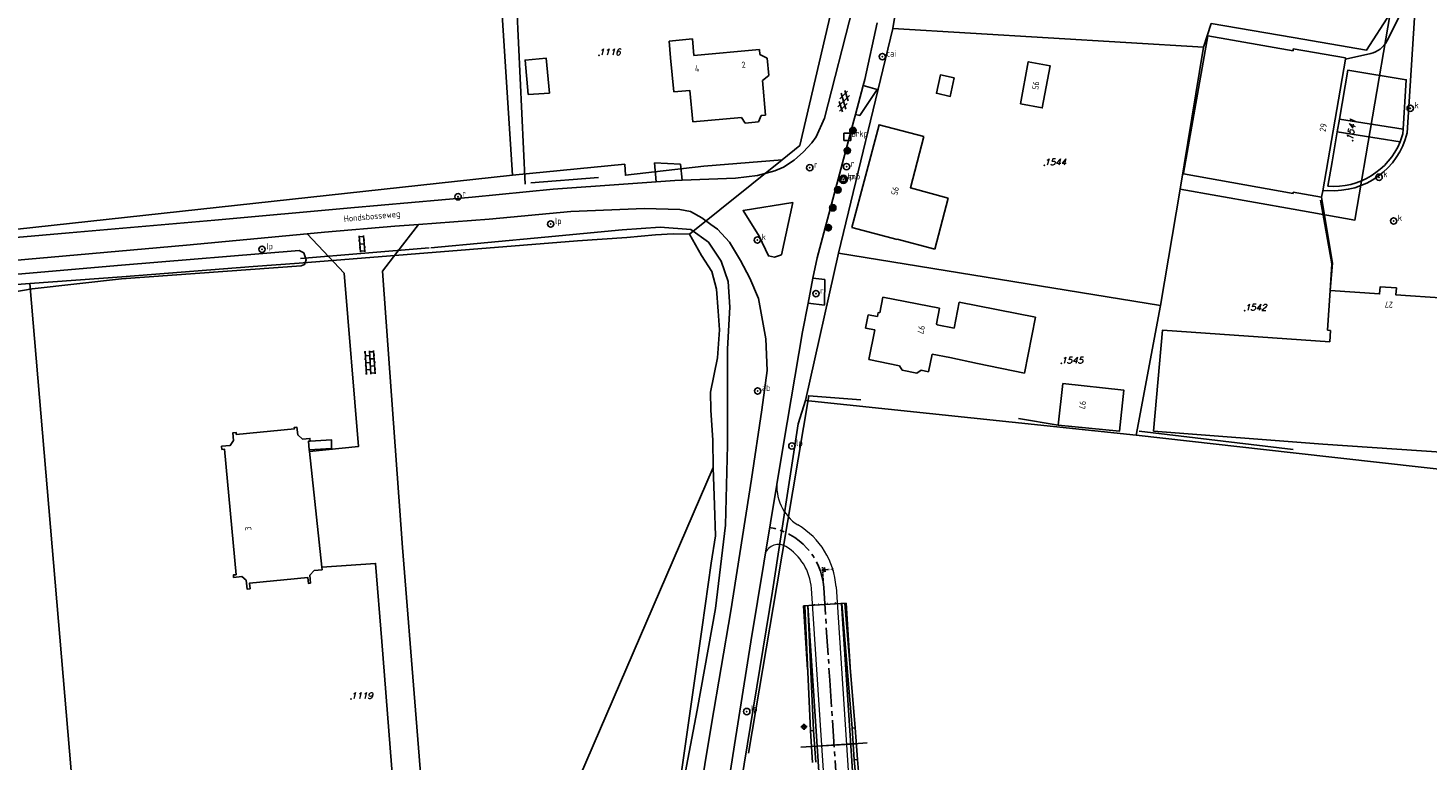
# Model space of a CAD drawing. Header units: metres. Extents: x 104634 to 105300, y 501387 to 501886.
# Tile 9 of 16: x 104821 to 105019, y 501590 to 501694. Entities that reach past the tile are written whole.
import ezdxf
from ezdxf.enums import TextEntityAlignment as Align

# ---------------------------------------------------------------- set-up
doc = ezdxf.new("R2010")
doc.units = ezdxf.units.M
doc.header["$LTSCALE"] = 0.2
doc.linetypes.add('CENTER', pattern=[28.575, 19.05, -3.175, 3.175, -3.175])
doc.linetypes.add('HIDDEN', pattern=[4.7625, 3.175, -1.5875])
for name, color, linetype in [('_ontwerp fietstunnel', 231, 'Continuous'), ('B01_D', 252, 'Continuous'), ('B01_F', 252, 'Continuous'), ('B01_T', 252, 'Continuous'), ('B02_F', 252, 'Continuous'), ('B02_T', 252, 'Continuous'), ('B03_F', 252, 'Continuous'), ('B03_T', 252, 'Continuous'), ('BETON18', 251, 'Continuous'), ('BETON25', 251, 'Continuous'), ('DOORSNEDELIJN', 251, 'CENTER'), ('G01_D', 252, 'Continuous'), ('HARTLIJN', 251, 'CENTER'), ('HATCH', 251, 'Continuous'), ('Q19_F', 252, 'Continuous'), ('Q21_T', 252, 'Continuous'), ('Q23_T', 252, 'Continuous'), ('Q25_T', 252, 'Continuous'), ('Q26_T', 252, 'Continuous'), ('Q28_T', 252, 'Continuous'), ('Q30_T', 252, 'Continuous'), ('Q60_T', 252, 'Continuous'), ('Q67_T', 252, 'Continuous'), ('S01', 252, 'Continuous'), ('S02', 252, 'Continuous'), ('STAALHIDDEN', 251, 'HIDDEN'), ('T02_F', 252, 'RASTER'), ('T03_T', 252, 'Continuous'), ('T04_F', 252, 'HAAG'), ('T07_F', 252, 'Continuous'), ('T09_T', 252, 'Continuous'), ('V00_F', 252, 'Continuous'), ('V01_T', 252, 'Continuous'), ('V02_T', 252, 'Continuous'), ('W10_T', 252, 'Continuous'), ('Z01', 252, 'Continuous'), ('Z02', 252, 'Continuous'), ('Z06', 252, 'Continuous'), ('Z10', 252, 'Continuous')]:
    doc.layers.add(name, color=color, linetype=linetype)
doc.layers.add('vh-nw-randverharding', color=251, linetype='Continuous', lineweight=20)
doc.styles.add('ISO', font='ISO.shx')
doc.styles.add('ISOCP', font='isocp.shx', dxfattribs={"width": 1.2})
doc.styles.add('ITALIC', font='italic')
doc.linetypes.add('HAAG', pattern='A,4,-1,[5,TOPOCAD.SHX,S=0.35,R=0,X=-0.35,Y=-0.35],-1', length=6)
doc.linetypes.add('RASTER', pattern='A,4,-1,[4,TOPOCAD.SHX,S=0.5,R=0,X=-0.5,Y=0],-1', length=6)

# ---------------------------------------------------------------- blocks, each defined once
blk = doc.blocks.new('dsn')
blk.add_hatch(color=256).paths.add_polyline_path([(12.5, -3.5), (18.7, -3.5), (15.6, 0)])
for p, q in [((0, 0), (20, 0)), ((15.6, 0), (12.5, -3.5)), ((18.7, -3.5), (15.6, 0)), ((12.5, -3.5), (18.7, -3.5)), ((15.6, -3.5), (15.6, -10))]:
    blk.add_line(p, q)
at = {"style": 'ISOCP'}
blk.add_attdef('DOORSNEDE', text='', height=5, dxfattribs=at).set_placement((15.6, -13.7), align=Align.MIDDLE_CENTER)
at = {"ltscale": 20, "style": 'ISOCP'}
blk.add_attdef('VERWIJZING', text='', height=1.8, dxfattribs=at).set_placement((9, -1.9), align=Align.MIDDLE_CENTER)
blk = doc.blocks.new('ontwerp fietstunnel')
at = {"layer": 'BETON18'}
for p, q in [((104938.15, 501592.33), (104931.8, 501591.91)), ((104938.15, 501592.31), (104931.81, 501591.89))]:
    blk.add_line(p, q, dxfattribs=at)
at = {"layer": 'BETON25'}
for p, q in [((104931.66, 501594.15), (104930.83, 501611.83)), ((104932.09, 501594.18), (104931.27, 501611.86)), ((104931.3, 501611.86), (104934.97, 501555.75)), ((104936.05, 501612.17), (104939.6, 501557.79)), ((104937.57, 501594.53), (104936.09, 501612.17)), ((104938, 501594.56), (104936.52, 501612.2)), ((104932.09, 501594.18), (104931.66, 501594.15)), ((104931.95, 501589.66), (104931.66, 501594.15)), ((104932.39, 501589.69), (104932.09, 501594.18)), ((104938, 501594.56), (104937.57, 501594.53)), ((104937.86, 501590.04), (104937.57, 501594.53)), ((104938.3, 501590.07), (104938, 501594.56)), ((104938.3, 501590.07), (104937.86, 501590.04)), ((104939.39, 501572.41), (104937.86, 501590.04)), ((104939.82, 501572.43), (104938.3, 501590.07))]:
    blk.add_line(p, q, dxfattribs=at)
blk.add_lwpolyline([(104937.28, 501603.19), (104936.69, 501612.21), (104930.67, 501611.82), (104931.25, 501602.8)], dxfattribs=at)
at = {"layer": 'HARTLIJN'}
blk.add_line((104939.69, 501592.42), (104930.27, 501591.8), dxfattribs=at)
blk.add_lwpolyline([(104925.83, 501622.94, -0.347572), (104933.52, 501614.42), (104934.38, 501601.33), (104942.75, 501473.01, -0.110458), (104940.48, 501458.45), (104938.7, 501453.91)], format="xyb", dxfattribs=at)
at = {"layer": 'HATCH'}
for p, q in [((104930.29, 501594.68), (104931.16, 501594.73)), ((104930.7, 501595.14), (104930.75, 501594.27))]:
    blk.add_line(p, q, dxfattribs=at)
blk.add_circle((104930.73, 501594.7), 0.288, dxfattribs=at)
at = {"layer": 'STAALHIDDEN'}
for centre in [(104932.17, 501612.04), (104932.76, 501612.08), (104933.17, 501612.11), (104933.76, 501612.15), (104934.09, 501612.17), (104935.17, 501612.24)]:
    blk.add_circle(centre, 0.0125, dxfattribs=at)
at = {"layer": 'vh-nw-randverharding'}
for p, q in [((104926.95, 501629.61), (104925.25, 501619.24)), ((104931.77, 501614.3), (104935.58, 501556.02)), ((104935.27, 501614.53), (104938.99, 501557.52))]:
    blk.add_line(p, q, dxfattribs=at)
for centre, radius, start, end in [((104933.32, 501628.72), 6.43, 172.0819, 237.6752), ((104924.29, 501613.81), 11, 3.7361, 59.4648), ((104927.12, 501618.53), 2, 58.9959, 159.2025), ((104924.29, 501613.81), 7.5, 3.7361, 58.9958)]:
    blk.add_arc(centre, radius, start, end, dxfattribs=at)
at = {"layer": 'DOORSNEDELIJN'}
ref = blk.add_blockref('dsn', (104933.46, 501615.37), dxfattribs=dict(at, xscale=0.100000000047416, yscale=0.09999999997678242, zscale=0.09999999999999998, rotation=93.73611517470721))
ref.add_attrib('DOORSNEDE', 'A', dxfattribs={"layer": '0', "height": 0.5, "rotation": 93.7361, "style": 'ISOCP'}).set_placement((104934.72, 501617), align=Align.MIDDLE_CENTER)
blk = doc.blocks.new('PERC', base_point=(50, 15))
at = {"color": 0}
blk.add_point((50, 15), dxfattribs=at)
at = {"color": 0, "style": 'ISO'}
blk.add_attdef('PERC', (50.6, 15), '', height=0.9, dxfattribs=at)
blk = doc.blocks.new('RONDJE', base_point=(5, 0))
at = {"color": 0}
blk.add_circle((5, 0), 0.45, dxfattribs=at)
blk.add_point((5, 0), dxfattribs=at)
blk = doc.blocks.new('70', base_point=(5, 50))
at = {"color": 0}
blk.add_blockref('RONDJE', (5, 50), dxfattribs=at)
at = {"color": 0, "style": 'ISO'}
blk.add_attdef('70', (5.6, 50), '', height=0.9, dxfattribs=at)
blk = doc.blocks.new('60', base_point=(5, 40))
at = {"color": 0}
blk.add_blockref('RONDJE', (5, 40), dxfattribs=at)
for xscale, yscale, zscale in [(0.85, 0.85, 0.85), (0.7, 0.7, 0.7), (0.5, 0.5, 0.5), (0.3, 0.3, 0.3)]:
    blk.add_blockref('RONDJE', (5, 40), dxfattribs=dict(at, xscale=xscale, yscale=yscale, zscale=zscale))
at = {"color": 0, "style": 'ISO'}
blk.add_attdef('60', (5.6, 40), '', height=0.9, dxfattribs=at)
blk = doc.blocks.new('80', base_point=(5, 60))
at = {"color": 0}
blk.add_blockref('RONDJE', (5, 60), dxfattribs=at)
at = {"color": 0, "style": 'ISO'}
blk.add_attdef('80', (5.6, 60), '', height=0.9, dxfattribs=at)
blk = doc.blocks.new('50', base_point=(5, 30))
at = {"color": 0}
blk.add_blockref('RONDJE', (5, 30), dxfattribs=at)
at = {"color": 0, "style": 'ISO'}
blk.add_attdef('50', (5.6, 30), '', height=0.9, dxfattribs=at)
blk = doc.blocks.new('GV6', base_point=(115, 70))
at = {"color": 0}
for p, q in [((116.3, 70.6), (115, 69.8)), ((116.3, 69.4), (115, 70.2)), ((117.5, 69.4), (115.5, 70.6)), ((117.5, 70.6), (115.5, 69.4)), ((118, 69.8), (116.7, 70.6)), ((118, 70.2), (116.7, 69.4))]:
    blk.add_line(p, q, dxfattribs=at)
at = {"color": 0, "style": 'ISO'}
blk.add_attdef('GV6', (115.6, 70), '', height=0.9, dxfattribs=at)
blk = doc.blocks.new('81', base_point=(10, 60))
at = {"color": 0}
blk.add_blockref('RONDJE', (10, 60), dxfattribs=at)
at = {"color": 0, "style": 'ISO'}
blk.add_attdef('81', (10.6, 60), '', height=0.9, dxfattribs=at)
blk = doc.blocks.new('CD')
at = {"linetype": 'Continuous'}
for p, q in [((-0.5, -0.2885), (0, 0.5775)), ((0, 0.5775), (0.5, -0.2885)), ((0.5, -0.2885), (-0.5, -0.2885))]:
    blk.add_line(p, q, dxfattribs=at)
blk.add_circle((0, 0), 0.5775, dxfattribs=at)
at = {"linetype": 'Continuous', "style": 'ISO'}
blk.add_attdef('CD', (0, 0), '', height=0.9, dxfattribs=at)
blk = doc.blocks.new('OV2')
at = {"color": 0}
for p, q in [((2.3, 0.3), (0, 0.3)), ((0.15, -0.3), (0.15, 0.3)), ((0.65, 0.45), (0.65, 0.3)), ((1.15, -0.3), (1.15, 0.3)), ((1.65, 0.45), (1.65, 0.3)), ((2.15, -0.3), (2.15, 0.3)), ((2.3, -0.3), (0, -0.3)), ((0.65, -0.45), (0.65, -0.3)), ((1.65, -0.45), (1.65, -0.3))]:
    blk.add_line(p, q, dxfattribs=at)
blk = doc.blocks.new('OV4', base_point=(115, 55))
at = {"color": 0}
for p, q in [((115, 55.6), (118.3, 55.6)), ((115.15, 55.6), (115.15, 55)), ((115.65, 55.75), (115.65, 55.6)), ((116.15, 55.6), (116.15, 55)), ((116.65, 55.75), (116.65, 55.6)), ((117.15, 55.6), (117.15, 55)), ((117.65, 55.75), (117.65, 55.6)), ((118.15, 55.6), (118.15, 55)), ((115, 55), (118.3, 55)), ((115, 54.4), (118.3, 54.4)), ((115.15, 54.4), (115.15, 54.25)), ((115.65, 55), (115.65, 54.4)), ((116.15, 54.4), (116.15, 54.25)), ((116.65, 55), (116.65, 54.4)), ((117.15, 54.4), (117.15, 54.25)), ((117.65, 55), (117.65, 54.4)), ((118.15, 54.4), (118.15, 54.25))]:
    blk.add_line(p, q, dxfattribs=at)
at = {"color": 0, "style": 'ISO'}
blk.add_attdef('OV4', (115.6, 55), '', height=0.9, dxfattribs=at)
blk = doc.blocks.new('63', base_point=(20, 40))
at = {"color": 0}
blk.add_blockref('RONDJE', (20, 40), dxfattribs=at)
at = {"color": 0, "style": 'ISO'}
blk.add_attdef('63', (20.6, 40), '', height=0.9, dxfattribs=at)
blk = doc.blocks.new('VI')
at = {"linetype": 'Continuous'}
for p, q in [((-0.5, -0.5), (-0.5, 0.5)), ((-0.5, 0.5), (0.5, 0.5)), ((0.5, 0.5), (0.5, -0.5)), ((0.5, -0.5), (-0.5, -0.5))]:
    blk.add_line(p, q, dxfattribs=at)
at = {"linetype": 'Continuous', "style": 'ISO'}
blk.add_attdef('VI', (0, 0), '', height=0.9, dxfattribs=at)

msp = doc.modelspace()

# ---------------------------------------------------------------- linework, layer by layer
at = {"layer": 'B01_D', "linetype": 'Continuous'}
for points in [[(104984.451, 501673.114), (104987.916, 501692.578), (105000, 501690.426)], [(105000, 501690.707), (105000, 501690.426)], [(104984.435, 501673.026), (104984.451, 501673.114)], [(105000, 501670.255), (104984.435, 501673.026)], [(105000, 501670.255), (105000, 501670.41)], [(104941.125, 501652.797), (104941.246, 501653.395)], [(104939.831, 501653.058), (104939.451, 501651.177)], [(104941.125, 501652.797), (104939.831, 501653.058)], [(104940.745, 501650.915), (104939.451, 501651.177)], [(104939.895, 501646.708), (104940.745, 501650.915)], [(104948.868, 501647.491), (104948.364, 501644.997)], [(104951.365, 501646.986), (104948.868, 501647.491)], [(104944.237, 501645.831), (104939.895, 501646.708)], [(104944.624, 501645.222), (104944.237, 501645.831)], [(104955.285, 501646.17), (104951.365, 501646.986)], [(104944.624, 501645.222), (104946.712, 501644.8)], [(104946.712, 501644.8), (104947.305, 501645.211)], [(104948.364, 501644.997), (104947.305, 501645.211)]]:
    msp.add_lwpolyline(points, dxfattribs=at)
at = {"layer": 'B01_F', "linetype": 'Continuous'}
for points in [[(104941.467, 501653.351), (104941.905, 501655.563)], [(104941.905, 501655.563), (104949.913, 501653.978)], [(104941.246, 501653.395), (104941.467, 501653.351)], [(104949.913, 501653.978), (104949.48, 501651.79)], [(104951.979, 501651.149), (104952.709, 501654.839)], [(104952.709, 501654.839), (104963.501, 501652.715)], [(104949.48, 501651.79), (104949.609, 501651.618)], [(104949.609, 501651.618), (104951.979, 501651.149)], [(104963.501, 501652.715), (104961.935, 501644.801)], [(104961.935, 501644.801), (104955.285, 501646.17)], [(104850.361, 501616.216), (104848.688, 501634.028), (104848.337, 501633.995), (104848.295, 501634.449), (104849.528, 501634.565), (104849.992, 501635.273), (104849.89, 501636.355), (104850.339, 501636.398), (104850.365, 501636.115), (104858.602, 501636.889), (104858.582, 501637.095), (104858.958, 501637.131), (104859.061, 501636.037), (104859.768, 501635.448), (104860.801, 501635.545), (104860.836, 501635.169)], [(104860.836, 501635.169), (104860.581, 501635.145), (104860.695, 501633.932)], [(104860.695, 501633.932), (104860.715, 501633.717)], [(104860.715, 501633.717), (104862.482, 501617.319)], [(104862.482, 501617.319), (104862.518, 501616.939), (104861.406, 501616.835), (104860.764, 501616.162), (104860.869, 501615.047), (104860.585, 501615.021), (104860.509, 501615.83), (104852.247, 501615.054), (104852.322, 501614.259), (104851.894, 501614.219), (104851.778, 501615.452), (104851.154, 501615.967), (104849.989, 501615.858), (104849.956, 501616.214), (104850.361, 501616.216)]]:
    msp.add_lwpolyline(points, dxfattribs=at)
at = {"layer": 'B01_T', "linetype": 'Continuous'}
for points in [[(104911.63, 501691.828), (104914.94, 501692.148)], [(104911.854, 501689.465), (104911.63, 501691.828)], [(104914.94, 501692.148), (104915.159, 501689.767)], [(104912.312, 501684.627), (104911.854, 501689.465)], [(104915.159, 501689.767), (104924.423, 501690.613)], [(104924.423, 501690.613), (104924.489, 501689.928)], [(104924.489, 501689.928), (104925.541, 501689.417)], [(104925.541, 501689.417), (104925.778, 501686.945)], [(105000, 501690.707), (105007.4, 501689.43)], [(105004.158, 501670.633), (105007.374, 501689.278)], [(105007.374, 501689.278), (105007.4, 501689.43)], [(104924.84, 501686.242), (104925.778, 501686.945)], [(104925.308, 501681.341), (104924.84, 501686.242)], [(104915.015, 501680.382), (104914.58, 501684.821), (104912.312, 501684.627)], [(104921.865, 501681.02), (104915.015, 501680.382)], [(104921.865, 501681.02), (104922.428, 501680.218), (104924.277, 501680.395), (104924.691, 501681.283)], [(104924.691, 501681.283), (104925.308, 501681.341)], [(104947.707, 501678.322), (104941.365, 501679.975), (104937.518, 501665.4)], [(104947.707, 501678.322), (104945.81, 501671.045), (104951.141, 501669.561)], [(104951.141, 501669.561), (104949.24, 501662.358)], [(105004, 501669.72), (105000, 501670.41)], [(105004, 501669.72), (105004.158, 501670.633)], [(104943.929, 501663.708), (104937.518, 501665.4)], [(104943.942, 501663.756), (104943.929, 501663.708)], [(104949.24, 501662.358), (104943.942, 501663.756)], [(105005.24, 501656.5), (105004.861, 501650.857)], [(105026.495, 501653.559), (105021.35, 501653.904), (105021.45, 501655.39), (105014.523, 501655.864), (105014.59, 501656.853), (105012.275, 501657.011), (105012.207, 501656.023), (105005.24, 501656.5)], [(104980.194, 501636.565), (104981.498, 501650.9), (105005.151, 501649.225)], [(105004.861, 501650.857), (105005.259, 501650.83)], [(105005.151, 501649.225), (105005.259, 501650.83)], [(104980.194, 501636.565), (105004.177, 501634.728)], [(105004.177, 501634.728), (105025.134, 501633.319)]]:
    msp.add_lwpolyline(points, dxfattribs=at)
at = {"layer": 'B02_F', "linetype": 'Continuous'}
msp.add_lwpolyline([(104967.352, 501643.345), (104976.008, 501642.402), (104975.395, 501636.565), (104966.714, 501637.404), (104967.352, 501643.345)], dxfattribs=at)
at = {"layer": 'B02_T', "linetype": 'Continuous'}
msp.add_lwpolyline([(104961.387, 501682.921), (104962.484, 501688.889), (104965.56, 501688.324), (104964.463, 501682.356), (104961.387, 501682.921)], dxfattribs=at)
at = {"layer": 'B03_F', "linetype": 'Continuous'}
msp.add_lwpolyline([(104891.712, 501684.249), (104891.264, 501689.146), (104894.234, 501689.418), (104894.687, 501684.457), (104891.712, 501684.249)], dxfattribs=at)
at = {"layer": 'B03_T', "linetype": 'Continuous'}
msp.add_lwpolyline([(104952.011, 501686.605), (104950.05, 501687.039), (104949.472, 501684.43), (104951.433, 501683.995), (104952.011, 501686.605)], dxfattribs=at)
at = {"layer": 'G01_D', "linetype": 'Continuous'}
for points in [[(104951.779, 501731.37), (104942.965, 501698.585), (104944.066, 501698.29), (104943.297, 501693.589)], [(104940.032, 501719.476), (104886.693, 501716.095), (104889.462, 501672.821)], [(104927.657, 501675.022), (104930.134, 501677.016), (104940.032, 501719.476)], [(105000, 501692.331), (105010.363, 501690.557), (105013.728, 501695.712)], [(105000, 501668.02), (105008.73, 501666.484), (105013.728, 501695.712)], [(104935.629, 501661.782), (104943.297, 501693.589)], [(104943.297, 501693.589), (104987.292, 501690.942)], [(104987.292, 501690.942), (104988.377, 501694.321)], [(104988.377, 501694.321), (105000, 501692.331)], [(104983.978, 501670.84), (104987.292, 501690.942)], [(104889.462, 501672.821), (104905.357, 501674.384), (104905.463, 501672.834), (104916.559, 501674.128), (104927.657, 501675.022)], [(104914.547, 501664.469), (104927.657, 501675.022)], [(104811.138, 501664.309), (104889.462, 501672.821)], [(104981.183, 501654.389), (104983.978, 501670.84)], [(104983.978, 501670.84), (105000, 501668.02)], [(104859.289, 501660.347), (104898.649, 501663.556), (104905.648, 501663.984), (104909.697, 501664.4), (104912.197, 501664.51), (104914.547, 501664.469)], [(104914.547, 501664.469), (104916.209, 501661.475), (104917.668, 501659.181), (104918.328, 501656.683), (104918.591, 501653.584), (104918.751, 501650.935), (104918.467, 501646.983), (104917.486, 501642.079), (104917.546, 501639.529), (104917.813, 501635.279), (104917.879, 501631.429)], [(104930.942, 501640.903), (104935.629, 501661.782)], [(104935.629, 501661.782), (104981.183, 501654.389)], [(104821.132, 501657.469), (104834.169, 501658.416), (104852.754, 501659.908), (104859.289, 501660.347)], [(104770.822, 501652.488), (104779.54, 501653.357), (104790.896, 501654.462), (104816.785, 501657.153), (104821.132, 501657.469)], [(104821.132, 501657.469), (104832.159, 501527.796)], [(104977.766, 501636.012), (104981.183, 501654.389)], [(104916.425, 501552.822), (104917.414, 501559.32), (104920.927, 501581.336), (104926.299, 501613.911), (104929.905, 501637.627), (104930.942, 501640.903)], [(104930.942, 501640.903), (104977.766, 501636.012)], [(104977.766, 501636.012), (105000, 501633.503)], [(105000, 501633.503), (105024.84, 501630.7)], [(104872.598, 501526.432), (104917.879, 501631.429)], [(104902.25, 501525.424), (104903.141, 501527.11), (104903.736, 501528.413), (104903.925, 501530.964), (104905.741, 501539.772), (104909.012, 501559.737), (104912.863, 501584.705), (104916.318, 501608.821), (104917.582, 501617.877), (104918.217, 501621.73), (104918.05, 501626.079), (104917.879, 501631.429)]]:
    msp.add_lwpolyline(points, dxfattribs=at)
at = {"layer": 'Q19_F', "linetype": 'Continuous'}
for points in [[(104860.695, 501633.932), (104863.872, 501634.109)], [(104863.872, 501634.109), (104863.834, 501635.36), (104860.836, 501635.169)]]:
    msp.add_lwpolyline(points, dxfattribs=at)
at = {"layer": 'T02_F', "linetype": 'RASTER'}
msp.add_lwpolyline([(104978.164, 501636.589), (105000, 501633.975)], dxfattribs=at)
at = {"layer": 'T03_T', "linetype": 'Continuous'}
msp.add_lwpolyline([(105003.87, 501669.3), (105005.47, 501660.27), (105005.24, 501656.5)], dxfattribs=at)
at = {"layer": 'T04_F', "linetype": 'HAAG'}
for points in [[(104891.268, 501671.548), (104890.09, 501696.572), (104890.379, 501697.086), (104890.931, 501697.616), (104892.151, 501697.887)], [(104892.066, 501671.739), (104901.657, 501672.49)], [(104922.868, 501590.952), (104926.866, 501614.672), (104931.412, 501641.594), (104938.785, 501641.006)], [(104961.12, 501638.377), (104966.714, 501637.404)]]:
    msp.add_lwpolyline(points, dxfattribs=at)
at = {"layer": 'T07_F', "linetype": 'Continuous'}
msp.add_lwpolyline([(104877.89, 501662.551), (104894.055, 501664.051), (104904.992, 501665.082), (104910.398, 501665.477), (104914.696, 501665.126), (104917.197, 501663.34), (104919.003, 501660.664), (104919.983, 501657.785), (104920.25, 501654.15), (104919.91, 501648.249), (104919.928, 501634.603), (104919.629, 501623.273), (104918.227, 501611.437), (104915.592, 501597.064), (104912.646, 501581.438), (104910.097, 501565.039), (104908.409, 501557.98)], dxfattribs=at)
at = {"layer": 'T09_T', "linetype": 'Continuous'}
for points in [[(104859.289, 501662.159), (104834.11, 501660.078), (104818.37, 501658.74), (104783.001, 501655.291), (104760.494, 501653.614), (104744.586, 501652.256), (104744.048, 501651.842), (104744.062, 501650.701), (104744.592, 501650.301)], [(104859.289, 501662.159), (104859.914, 501661.824), (104860.265, 501660.864), (104860.02, 501660.171), (104859.547, 501659.969), (104834.127, 501658.17), (104821.477, 501656.745), (104818.748, 501656.249), (104783.298, 501652.877), (104761.002, 501651.203), (104744.592, 501650.301)]]:
    msp.add_lwpolyline(points, dxfattribs=at)
at = {"layer": 'V00_F', "linetype": 'Continuous'}
for points in [[(104937.632, 501696.593), (104933.614, 501680.908)], [(104941.107, 501694.427), (104939.324, 501686.386)], [(104939.102, 501685.545), (104938.018, 501681.442)], [(104939.324, 501686.386), (104939.102, 501685.545)], [(104938.018, 501681.442), (104937.784, 501680.558)], [(104933.614, 501680.908), (104932.435, 501678.244)], [(104937.784, 501680.558), (104932.579, 501661.134)], [(104931.822, 501677.421), (104930.674, 501676.139)], [(104932.435, 501678.244), (104931.822, 501677.421)], [(104930.674, 501676.139), (104929.351, 501674.966)], [(104926.626, 501673.469), (104924.162, 501672.768)], [(104927.816, 501673.97), (104926.626, 501673.469)], [(104929.351, 501674.966), (104927.816, 501673.97)], [(104905.194, 501671.55), (104895.222, 501670.862)], [(104909.811, 501671.88), (104905.194, 501671.55)], [(104912.472, 501672.07), (104909.811, 501671.88)], [(104913.495, 501672.109), (104912.472, 501672.07)], [(104921.061, 501672.397), (104913.495, 501672.109)], [(104924.162, 501672.768), (104921.061, 501672.397)], [(104883.758, 501669.729), (104866.59, 501668.187)], [(104895.222, 501670.862), (104883.758, 501669.729)], [(104866.59, 501668.187), (104847.332, 501666.45)], [(104917.557, 501665.866), (104916.272, 501666.79), (104914.655, 501667.696), (104913.148, 501667.948), (104908.172, 501668.099), (104897.728, 501667.674), (104886.164, 501666.604), (104876.144, 501665.844)], [(104847.332, 501666.45), (104826.732, 501664.647)], [(104876.144, 501665.844), (104872.817, 501665.591), (104862.841, 501664.747), (104860.41, 501664.521)], [(104876.144, 501665.844), (104873.106, 501661.891)], [(104911.728, 501559.703), (104912.041, 501561.544), (104914.765, 501577.649), (104917.635, 501595.066), (104920.394, 501611.15), (104923.294, 501629.788), (104924.786, 501639.614), (104925.503, 501645.172), (104925.328, 501649.636), (104924.309, 501655.377), (104923.066, 501658.24), (104921.758, 501660.749), (104920.173, 501663.363), (104918.492, 501665.194), (104917.557, 501665.866)], [(104860.41, 501664.521), (104843.313, 501662.928), (104827.876, 501661.566), (104806.015, 501659.614), (104782.828, 501657.429), (104779.51, 501657.112), (104750.426, 501654.493), (104743.998, 501653.814)], [(104826.732, 501664.647), (104807.791, 501663.002), (104788.003, 501661.204)], [(104860.41, 501664.521), (104863.484, 501661.248)], [(104863.484, 501661.248), (104865.659, 501658.932), (104867.667, 501634.38), (104860.715, 501633.717)], [(104873.106, 501661.891), (104871.054, 501659.222), (104873.919, 501620.082), (104875.744, 501597.074), (104878.499, 501562.632), (104880.596, 501536.164), (104880.911, 501528.974), (104877.018, 501528.823), (104874.984, 501553.723), (104873.319, 501576.68), (104870.991, 501606.777), (104870.083, 501617.845), (104862.482, 501617.319)], [(104932.579, 501661.134), (104932.009, 501658.223)], [(104932.009, 501658.223), (104931.325, 501654.726)], [(104931.325, 501654.726), (104930.524, 501650.632)], [(104930.524, 501650.632), (104927.815, 501634.721)], [(104927.815, 501634.721), (104923.223, 501606.733)], [(104923.223, 501606.733), (104920.899, 501592.136)], [(104920.899, 501592.136), (104920.32, 501588.499), (104919.742, 501585.273)]]:
    msp.add_lwpolyline(points, dxfattribs=at)
at = {"layer": 'V01_T', "linetype": 'Continuous'}
msp.add_lwpolyline([(104929.167, 501668.985), (104922.123, 501667.819), (104924.401, 501664.206), (104925.693, 501661.394), (104926.561, 501661.22), (104927.549, 501661.561), (104929.167, 501668.985)], dxfattribs=at)
at = {"layer": 'V02_T', "linetype": 'Continuous'}
for points in [[(105016.111, 501678.809), (105017.44, 501699.62), (105017.585, 501700.48), (105013.248, 501691.794)], [(105010.958, 501690.064), (105007.374, 501689.278)], [(105006.531, 501680.751), (105007.73, 501687.71), (105015.99, 501686.36), (105015.548, 501679.328)], [(104938.621, 501681.303), (104941.099, 501684.952)], [(104939.102, 501685.545), (104941.099, 501684.952)], [(104938.018, 501681.442), (104938.621, 501681.303)], [(105004.9, 501671.272), (105005.49, 501674.71), (105006.225, 501678.976)], [(105006.225, 501678.976), (105006.531, 501680.751)], [(105006.225, 501678.976), (105015.122, 501677.565)], [(105006.531, 501680.751), (105015.548, 501679.328)], [(105015.548, 501679.328), (105015.508, 501678.693)], [(104913.272, 501674.383), (104909.59, 501674.597)], [(104909.59, 501674.597), (104909.811, 501671.88)], [(104913.495, 501672.109), (104913.272, 501674.383)], [(105005.24, 501656.5), (105005.56, 501660.36), (105004, 501669.72)], [(105004.158, 501670.633), (105004.907, 501670.661)], [(104932.009, 501658.223), (104933.675, 501658.06)], [(104933.645, 501654.439), (104933.675, 501658.06)], [(104931.325, 501654.726), (104933.645, 501654.439)]]:
    msp.add_lwpolyline(points, dxfattribs=at)
at = {"layer": 'V02_T', "linetype": 'Continuous', "extrusion": (0, 0, -1)}
for centre, radius, start, end in [((-105009.987, 501693.73), 3.792, 210.69477, 255.16616), ((-105005.701, 501681.419), 10.178, 202.24875, 274.51561), ((-105005.291, 501681.559), 10.611, 195.67047, 202.11128)]:
    msp.add_arc(centre, radius, start, end, dxfattribs=at)
at = {"layer": 'V02_T', "linetype": 'Continuous'}
msp.add_arc((105005.718, 501681.322), 10.692, 265.64759, 346.40473, dxfattribs=at)
at = {"layer": 'W10_T', "linetype": 'Continuous'}
msp.add_lwpolyline([(104877.667, 501662.564), (104859.44, 501661.021)], dxfattribs=at)

# ---------------------------------------------------------------- block references
at = {"layer": '_ontwerp fietstunnel'}
msp.add_blockref('ontwerp fietstunnel', (0, 0), dxfattribs=at)
at = {"layer": 'Q21_T', "linetype": 'Continuous'}
ref = msp.add_blockref('50', (104936.29, 501672.235), dxfattribs=at)
ref.add_attrib('50', 'lp', (104936.89, 501672.235), dxfattribs={"color": 0, "height": 0.9, "style": 'ISO'})
ref = msp.add_blockref('50', (104894.88, 501665.908), dxfattribs=at)
ref.add_attrib('50', 'lp', (104895.48, 501665.908), dxfattribs={"color": 0, "height": 0.9, "style": 'ISO'})
ref = msp.add_blockref('50', (104854.015, 501662.338), dxfattribs=at)
ref.add_attrib('50', 'lp', (104854.615, 501662.338), dxfattribs={"color": 0, "height": 0.9, "style": 'ISO'})
ref = msp.add_blockref('50', (104929.019, 501634.478), dxfattribs=at)
ref.add_attrib('50', 'lp', (104929.619, 501634.478), dxfattribs={"color": 0, "height": 0.9, "style": 'ISO'})
ref = msp.add_blockref('50', (104922.632, 501596.86), dxfattribs=at)
ref.add_attrib('50', 'lp', (104923.232, 501596.86), dxfattribs={"color": 0, "height": 0.9, "style": 'ISO'})
at = {"layer": 'Q23_T', "linetype": 'Continuous'}
ref = msp.add_blockref('81', (105016.55, 501682.31), dxfattribs=at)
ref.add_attrib('81', 'k', (105017.15, 501682.31), dxfattribs={"color": 0, "height": 0.9, "style": 'ISO'})
ref = msp.add_blockref('81', (105012.14, 501672.54), dxfattribs=at)
ref.add_attrib('81', 'k', (105012.74, 501672.54), dxfattribs={"color": 0, "height": 0.9, "style": 'ISO'})
ref = msp.add_blockref('81', (105014.2, 501666.35), dxfattribs=at)
ref.add_attrib('81', 'k', (105014.8, 501666.35), dxfattribs={"color": 0, "height": 0.9, "style": 'ISO'})
ref = msp.add_blockref('81', (104924.137, 501663.648), dxfattribs=at)
ref.add_attrib('81', 'k', (104924.737, 501663.648), dxfattribs={"color": 0, "height": 0.9, "style": 'ISO'})
at = {"layer": 'Q25_T', "linetype": 'Continuous'}
ref = msp.add_blockref('63', (104941.825, 501689.628), dxfattribs=at)
ref.add_attrib('63', 'cai', (104942.425, 501689.628), dxfattribs={"color": 0, "height": 0.9, "style": 'ISO'})
at = {"layer": 'Q26_T', "linetype": 'Continuous'}
for p in [(104937.661, 501679.151), (104936.877, 501676.317), (104935.525, 501670.754), (104934.807, 501668.213), (104934.182, 501665.399)]:
    msp.add_blockref('60', p, dxfattribs=at)
at = {"layer": 'Q28_T', "linetype": 'Continuous'}
ref = msp.add_blockref('80', (104931.558, 501673.895), dxfattribs=at)
ref.add_attrib('80', 'r', (104932.158, 501673.895), dxfattribs={"color": 0, "height": 0.9, "style": 'ISO'})
ref = msp.add_blockref('80', (104936.759, 501674.045), dxfattribs=at)
ref.add_attrib('80', 'r', (104937.359, 501674.045), dxfattribs={"color": 0, "height": 0.9, "style": 'ISO'})
ref = msp.add_blockref('80', (104881.768, 501669.772), dxfattribs=at)
ref.add_attrib('80', 'r', (104882.368, 501669.772), dxfattribs={"color": 0, "height": 0.9, "style": 'ISO'})
ref = msp.add_blockref('80', (104932.432, 501656.053), dxfattribs=at)
ref.add_attrib('80', 'r', (104933.032, 501656.053), dxfattribs={"color": 0, "height": 0.9, "style": 'ISO'})
at = {"layer": 'Q30_T', "linetype": 'Continuous'}
ref = msp.add_blockref('70', (104924.174, 501642.265), dxfattribs=at)
ref.add_attrib('70', 'ab', (104924.774, 501642.265), dxfattribs={"color": 0, "height": 0.9, "style": 'ISO'})
at = {"layer": 'Q60_T', "linetype": 'Continuous'}
ref = msp.add_blockref('CD', (104936.29, 501672.235), dxfattribs=at)
ref.add_attrib('CD', 'snb', (104936.89, 501672.235), dxfattribs={"linetype": 'Continuous', "height": 0.9, "style": 'ISO'})
at = {"layer": 'Q67_T', "linetype": 'Continuous'}
ref = msp.add_blockref('VI', (104936.86, 501678.26), dxfattribs=at)
ref.add_attrib('VI', 'brkp', (104937.46, 501678.26), dxfattribs={"linetype": 'Continuous', "height": 0.9, "style": 'ISO'})
at = {"layer": 'S01', "linetype": 'Continuous', "rotation": 75.93596328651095}
msp.add_blockref('GV6', (104935.971, 501681.862), dxfattribs=at)
at = {"layer": 'S02', "linetype": 'Continuous'}
for name, p, rotation in [('OV2', (104868.07, 501664.253), 274.5876256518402), ('OV4', (104869.215, 501647.945), 273.6120749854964)]:
    msp.add_blockref(name, p, dxfattribs=dict(at, rotation=rotation))
at = {"layer": 'Z01', "linetype": 'Continuous'}
ref = msp.add_blockref('PERC', (104901.696, 501689.824), dxfattribs=at)
ref.add_attrib('PERC', '1116', (104901.696, 501689.824), dxfattribs={"color": 0, "height": 0.9, "style": 'ITALIC'})
ref = msp.add_blockref('PERC', (105008.387, 501677.721), dxfattribs=dict(at, rotation=79.41215018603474))
ref.add_attrib('PERC', '1541', (105008.387, 501677.721), dxfattribs={"color": 0, "height": 0.9, "rotation": 79.41215, "style": 'ITALIC'})
ref = msp.add_blockref('PERC', (104964.752, 501674.24), dxfattribs=at)
ref.add_attrib('PERC', '1544', (104964.752, 501674.24), dxfattribs={"color": 0, "height": 0.9, "style": 'ITALIC'})
ref = msp.add_blockref('PERC', (104993.128, 501653.664), dxfattribs=at)
ref.add_attrib('PERC', '1542', (104993.128, 501653.664), dxfattribs={"color": 0, "height": 0.9, "style": 'ITALIC'})
ref = msp.add_blockref('PERC', (104967.152, 501646.176), dxfattribs=at)
ref.add_attrib('PERC', '1545', (104967.152, 501646.176), dxfattribs={"color": 0, "height": 0.9, "style": 'ITALIC'})
ref = msp.add_blockref('PERC', (104866.6, 501598.656), dxfattribs=at)
ref.add_attrib('PERC', '1119', (104866.6, 501598.656), dxfattribs={"color": 0, "height": 0.9, "style": 'ITALIC'})

# ---------------------------------------------------------------- texts
at = {"layer": 'Z02', "linetype": 'Continuous', "style": 'ISO'}
for s, rotation, p in [('2', 5.39146, (104921.932, 501687.978)), ('4', 4.47341, (104915.321, 501687.467)), ('29', 80.20785, (105004.573, 501678.924)), ('95', 255.46349, (104943.332, 501671.307)), ('27', 176.04496, (105014.128, 501654.889)), ('97', 258.22937, (104946.99, 501651.624)), ('3', 95.39146, (104852.517, 501622.533))]:
    msp.add_text(s, height=0.9, rotation=rotation, dxfattribs=at).set_placement(p)
at = {"layer": 'Z06', "linetype": 'Continuous', "style": 'ISO'}
msp.add_text('Hondsbosseweg', height=0.9, rotation=5.39146, dxfattribs=at).set_placement((104865.628, 501666.195))
at = {"layer": 'Z10', "linetype": 'Continuous', "style": 'ISO'}
for s, rotation, p in [('95', 260.03848, (104963.188, 501686.223)), ('97', 262.24257, (104969.782, 501640.936))]:
    msp.add_text(s, height=0.9, rotation=rotation, dxfattribs=at).set_placement(p)

doc.saveas('drawing.dxf')
